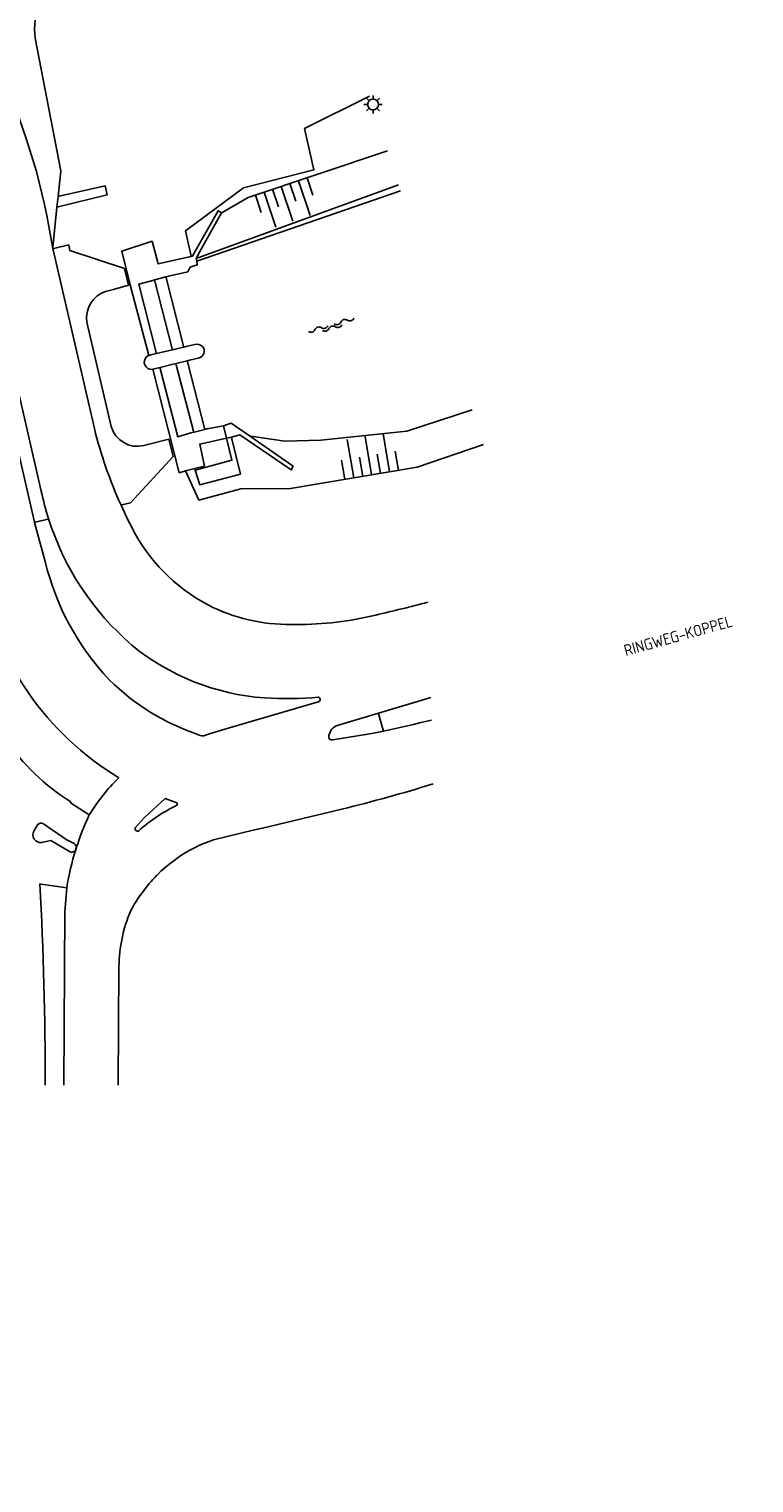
# Model space of a CAD drawing. Header units: millimetres. Extents: x 149344 to 154519, y 463794 to 476271.
# Tile 21 of 70: x 154439 to 154519, y 463998 to 464158. Entities that reach past the tile are written whole.
import ezdxf
from ezdxf.enums import TextEntityAlignment as Align

# ---------------------------------------------------------------- set-up
doc = ezdxf.new("R2010")
doc.units = ezdxf.units.MM
doc.header["$LTSCALE"] = 4
doc.layers.get('0').update_dxf_attribs({"color": 252, "linetype": 'CONTINUOUS'})
for name, color, linetype in [('Straatnaam', 252, 'CONTINUOUS'), ('symbool talud', 252, 'CONTINUOUS'), ('symbool water', 252, 'CONTINUOUS'), ('Topografie', 252, 'CONTINUOUS')]:
    doc.layers.add(name, color=color, linetype=linetype)
doc.styles.add('ISO', font='ISO')

# ---------------------------------------------------------------- blocks, each defined once
blk = doc.blocks.new('talud')
for p, q in [((0, 0.75), (0.5, 0.75)), ((0, 0.5), (1, 0.5)), ((0, 0.25), (0.5, 0.25)), ((0, 0), (1, 0)), ((0, -0.25), (0.5, -0.25)), ((0, -0.5), (1, -0.5)), ((0, -0.75), (0.5, -0.75))]:
    blk.add_line(p, q)
blk = doc.blocks.new('lichtmast')
for p, q in [((-0.6, 0), (-1, 0)), ((-0.71, 0.71), (-0.42, 0.42)), ((0, 0.6), (0, 1)), ((0.42, 0.42), (0.71, 0.71)), ((0.6, 0), (1, 0)), ((-0.42, -0.42), (-0.71, -0.71)), ((0, -0.6), (0, -1)), ((0.42, -0.42), (0.71, -0.71))]:
    blk.add_line(p, q)
blk.add_circle((0, 0), 0.6)
blk = doc.blocks.new('water6')
at = {"linetype": 'Continuous'}
for centre, start, end in [((0.16, 1.47), 129.7446, 230.2554), ((-0.47, 2.22), 309.7446, 50.2554), ((-0.47, 0.72), 309.7446, 50.2554), ((0.49, 0), 129.7446, 230.2554), ((-0.14, 0.75), 309.7446, 50.2554), ((0.16, -1.51), 129.7446, 230.2554), ((-0.47, -0.76), 309.7446, 50.2554), ((-0.14, -0.75), 309.7446, 50.2554), ((-0.47, -2.26), 309.7446, 50.2554)]:
    blk.add_arc(centre, 0.488, start, end, dxfattribs=at)

msp = doc.modelspace()

# ---------------------------------------------------------------- linework, layer by layer
at = {"layer": 'Topografie'}
for p, q in [((154441.95, 464139.72), (154441.83, 464138.55)), ((154453.83, 464130.87), (154452.59, 464130.52)), ((154454.57, 464122.8), (154455.82, 464123.1)), ((154454.96, 464121.29), (154456.2, 464121.6))]:
    msp.add_line(p, q, dxfattribs=at)
for points in [[(152884.8, 465087.49, 0), (152892.81, 465082.89, 0.000005)], [(154441.36, 464133.97, 0.139296), (154425.18, 464169.69)], [(154441.95, 464139.72), (154442.24, 464142.58), (154439.44, 464157.23, -0.306026), (154442.55, 464163.97, -0.018275), (154442.9, 464164.17, -0.018275)], [(154434.06, 464133.48), (154440.1, 464107.2, 0.025497), (154440.9, 464104.14)], [(154448.9, 464105.66), (154448.99, 464105.68), (154449.95, 464105.92), (154454.65, 464111.04), (154454.18, 464112.93), (154451.42, 464112.23, -0.398979), (154447.8, 464114.35), (154445.12, 464125.86, -0.366486), (154447.19, 464129.24), (154448.08, 464129.48), (154449.73, 464129.93), (154449.27, 464131.78), (154443.26, 464133.79), (154443.12, 464134.39), (154441.49, 464134), (154441.36, 464133.97)], [(154441.36, 464133.97), (154441.39, 464133.85), (154445.95, 464114.13, 0.046614), (154448.9, 464105.66)], [(154451.97, 464122.19, 0.735893), (154452.08, 464120.66, 0.107406), (154452.42, 464120.66)], [(154451.97, 464122.19, -0.075563), (154452.2, 464122.25), (154452.81, 464122.39)], [(154455.82, 464123.1), (154456.08, 464123.16), (154457.04, 464123.38, -1.119176), (154457.4, 464121.89), (154456.46, 464121.66), (154456.2, 464121.6)], [(154448.9, 464105.66, 0.019354), (154450.49, 464102.42, 0.148682), (154459.01, 464094.36, 0.117597), (154468.27, 464092.48, 0.062411), (154477, 464093.52, 0.006899), (154482.74, 464094.93)], [(154439.36, 464103.76), (154439.36, 464103.75), (154440.52, 464099.43, 0.128842), (154447.6, 464086.35, 0.111062), (154457.45, 464080.29, 0.237721), (154458.2, 464080.26), (154458.67, 464080.41), (154460.34, 464080.91), (154470.55, 464083.91), (154470.68, 464083.95, 0.789155), (154470.68, 464084.45, -0.036359), (154464.71, 464084.37, -0.154849), (154450.08, 464090.21, -0.138668), (154440.9, 464104.14, 0.138668)], [(154445.38, 464071.45), (154443.33, 464072.8), (154443.37, 464072.88, -0.20465), (154432.19, 464089.04), (154429.6, 464099.97), (154429.57, 464100.1), (154429.68, 464100.13), (154432.43, 464100.74), (154432.56, 464100.77)], [(154445.38, 464071.45, -0.06208), (154448.65, 464075.55, -0.209756), (154433.31, 464097.51), (154432.56, 464100.77)], [(154477.87, 464080.7), (154477.84, 464080.7), (154476.56, 464080.44), (154472.25, 464079.75), (154472.15, 464079.73, -0.443094), (154471.81, 464080.03, -0.272097), (154472.63, 464081.29), (154477.29, 464082.69)], [(154483.13, 464081.93, -0.010874), (154477.87, 464080.7)], [(154483.34, 464074.88, -0.014167), (154473.26, 464072.08), (154464.49, 464070), (154463.63, 464069.79), (154459.08, 464068.7), (154457.55, 464068.11), (154457.47, 464068.07)], [(154445.38, 464071.45, 0.031202), (154443.96, 464067.81)], [(154443.89, 464067.6, -0.416934), (154443.2, 464067.42), (154441.16, 464068.64), (154440.14, 464068.4, -0.606472), (154439.27, 464069.67), (154439.67, 464070.35, -0.400623), (154440.35, 464070.48), (154442.86, 464068.75), (154443.73, 464068.28, -0.278113), (154443.96, 464067.81, 0.278113)], [(154443.89, 464067.6, 0.034347), (154442.9, 464063.41)], [(154443.89, 464067.6, 0.11363), (154443.96, 464067.81)], [(154443.96, 464067.81, 0.001821), (154443.89, 464067.6)], [(154452.9, 464064.84, -0.068841), (154456.47, 464067.55), (154457.3, 464067.98), (154457.42, 464068.05)], [(154457.42, 464068.05, -0.024343), (154457.47, 464068.07)], [(154452.84, 464064.78, 0.068849), (154449.93, 464060.81, 0.095885), (154448.67, 464054.72), (154448.59, 464041.62)], [(154452.84, 464064.78, -0.03841), (154452.9, 464064.84)], [(154452.84, 464064.78, -0.001211), (154452.9, 464064.84)], [(154442.9, 464063.41), (154440.6, 464063.74), (154440.07, 464063.82), (154439.94, 464063.83, -0.013386), (154440.54, 464041.62, -0.013386)]]:
    msp.add_lwpolyline(points, format="xyb", dxfattribs=at)
for points in [[(154456.64, 464133.12), (154456.64, 464133.15), (154456.01, 464135.95), (154462.41, 464140.68), (154470.18, 464142.68), (154469.14, 464147.25), (154476.31, 464150.8)], [(154478.29, 464144.77), (154462.92, 464139.64), (154460.12, 464137.99), (154459.99, 464137.92)], [(154441.83, 464138.55), (154441.95, 464138.58), (154447.35, 464139.91), (154447.13, 464140.92), (154442.08, 464139.76), (154441.95, 464139.72)], [(154457.19, 464132.88), (154479.51, 464141.03)], [(154441.83, 464138.55), (154441.38, 464134.1), (154441.36, 464133.97)], [(154456.64, 464133.12), (154456.78, 464133.15), (154457.19, 464133.9), (154459.6, 464138.16), (154459.99, 464137.92)], [(154459.99, 464137.92), (154457.58, 464133.67), (154457.19, 464132.88)], [(154451.97, 464122.19), (154449.91, 464129.98), (154448.98, 464133.69), (154448.98, 464133.7), (154452.21, 464134.76), (154452.33, 464134.8), (154452.36, 464134.67), (154453.01, 464132.29), (154456.58, 464133.1), (154456.64, 464133.12)], [(154439.36, 464103.76), (154432.61, 464132.99), (154432.57, 464133.17)], [(154457.25, 464132.58), (154457.31, 464132.19), (154456.52, 464131.93), (154456.27, 464131.43), (154454.13, 464130.95), (154453.98, 464130.91), (154453.83, 464130.87)], [(154457.19, 464132.88), (154457.25, 464132.58)], [(154452.59, 464130.52), (154452.39, 464130.45), (154452.26, 464130.42), (154450.85, 464130.06), (154452.77, 464122.52), (154452.81, 464122.39)], [(154452.59, 464130.52), (154452.63, 464130.39), (154454.54, 464122.93), (154454.57, 464122.8)], [(154453.83, 464130.87), (154453.86, 464130.75), (154455.79, 464123.22), (154455.82, 464123.1)], [(154452.81, 464122.39), (154454.24, 464122.73), (154454.57, 464122.8)], [(154452.42, 464120.66), (154453.2, 464120.85)], [(154456.02, 464109.43), (154455.31, 464109.24), (154452.42, 464120.66)], [(154453.2, 464120.85), (154454.64, 464121.21), (154454.96, 464121.29)], [(154453.2, 464120.85), (154453.23, 464120.73), (154455.15, 464113.21), (154456.6, 464113.63), (154456.91, 464113.72)], [(154454.96, 464121.29), (154454.99, 464121.16), (154456.89, 464113.81), (154456.91, 464113.72)], [(154456.2, 464121.6), (154456.23, 464121.47), (154458.14, 464114.02)], [(154458.14, 464114.02), (154458.36, 464114.08), (154460.2, 464114.4)], [(154460.2, 464114.4), (154461.05, 464114.71), (154463.08, 464113.3)], [(154456.91, 464113.72), (154456.97, 464113.73), (154458.14, 464114.02)], [(154460.53, 464113.05), (154457.58, 464112.4), (154458.1, 464109.97), (154457.04, 464109.69)], [(154461.06, 464113.17), (154461.11, 464112.99), (154462.06, 464109.09), (154457.58, 464107.91), (154457.09, 464109.53)], [(154461.06, 464113.17), (154460.53, 464113.05)], [(154463.08, 464113.3), (154467.88, 464109.95), (154467.68, 464109.55), (154462.01, 464113.43), (154461.07, 464113.17), (154461.06, 464113.17)], [(154488.89, 464112.37), (154481.55, 464109.84), (154467.6, 464107.49), (154462.11, 464107.45), (154457.48, 464106.21), (154456.02, 464109.43)], [(154457.04, 464109.69), (154456.02, 464109.43)], [(154457.09, 464109.53), (154457.04, 464109.69)], [(154439.36, 464103.76), (154439.46, 464103.78), (154440.81, 464104.11), (154440.9, 464104.14)], [(154477.29, 464082.69), (154483.06, 464084.43)], [(154477.29, 464082.69), (154477.34, 464082.52), (154477.83, 464080.82), (154477.87, 464080.7)], [(154457.42, 464068.05), (154457.47, 464068.07)], [(154442.59, 464041.62), (154442.71, 464060.77), (154442.9, 464063.41)]]:
    msp.add_lwpolyline(points, dxfattribs=at)
at = {"layer": 'Topografie', "flags": 128}
for points in [[(154479.74, 464140.35), (154457.25, 464132.58)], [(154463.08, 464113.3), (154463.21, 464113.28), (154466.95, 464112.71), (154470.94, 464112.84), (154480.42, 464113.82), (154487.64, 464116.18)], [(154460.53, 464113.05), (154460.23, 464114.27), (154460.2, 464114.4)], [(154457.09, 464109.53), (154461.13, 464110.62), (154460.53, 464113.05)]]:
    msp.add_lwpolyline(points, dxfattribs=at)
at = {"layer": 'Topografie'}
msp.add_lwpolyline([(154455.14, 464072.55), (154455.04, 464072.8), (154453.76, 464073.26), (154451.45, 464071.11), (154450.45, 464070.01, 0.72809), (154450.85, 464069.71, -0.071309)], format="xyb", close=True, dxfattribs=at)

# ---------------------------------------------------------------- block references
at = {"layer": 'symbool talud', "yscale": 4}
for p, xscale, zscale, rotation in [((154466.57, 464140.85), 4.062027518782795, 4.062027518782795, 288.4795797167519), ((154476.54, 464109), 4.300755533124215, 4.300755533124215, 99.57350620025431)]:
    msp.add_blockref('talud', p, dxfattribs=dict(at, xscale=xscale, zscale=zscale, rotation=rotation))
at = {"layer": 'symbool water', "linetype": 'Continuous', "rotation": 286.222713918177}
msp.add_blockref('water6', (154472.14, 464125.42), dxfattribs=at)
at = {"layer": 'Topografie', "linetype": 'Continuous'}
msp.add_blockref('lichtmast', (154476.7, 464149.9), dxfattribs=at)

# ---------------------------------------------------------------- texts
at = {"layer": 'Straatnaam', "style": 'ISO'}
msp.add_text('RINGWEG-KOPPEL', height=1.25, rotation=15.5466, dxfattribs=at).set_placement((154504.69, 464088.61), align=Align.BOTTOM_LEFT)

doc.saveas('drawing.dxf')
